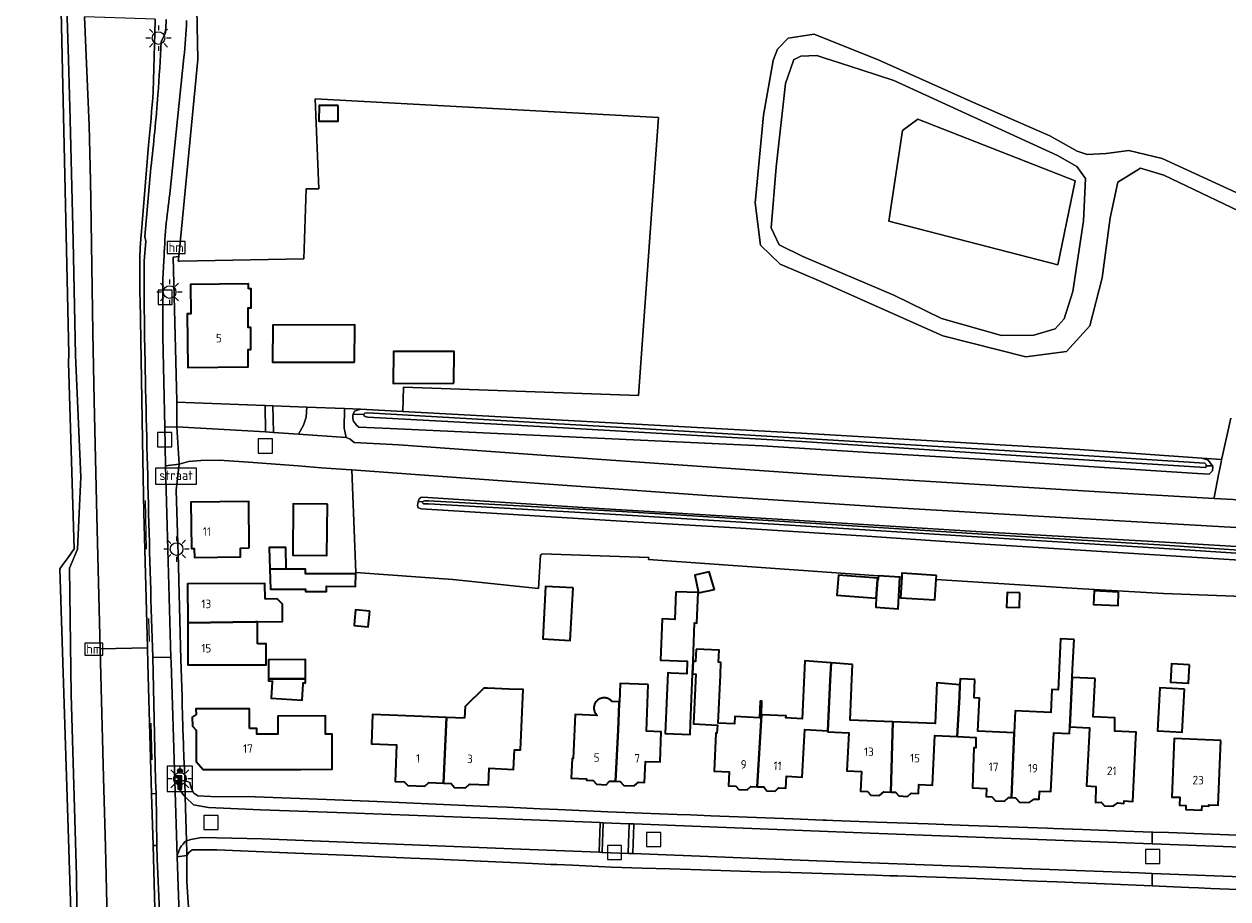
# Model space of a CAD drawing. Extents: x 154222 to 160093, y 456746 to 462495.
# Tile 9 of 254: x 155721 to 155911, y 460367 to 460506. Entities that reach past the tile are written whole.
import ezdxf
from ezdxf.enums import TextEntityAlignment as Align

# ---------------------------------------------------------------- set-up
doc = ezdxf.new("R2010")
doc.units = 0
doc.header["$LTSCALE"] = 0.75
doc.layers.get('0').update_dxf_attribs({"linetype": 'CONTINUOUS'})
for name, color, linetype, lineweight in [('B-XX-BV-GELEIDECONSTRUCTIE-G', 252, 'CONTINUOUS', 18), ('B-XX-GR-BEPLANTING_CULTUUR_BOSPLANTSOEN-GV', 252, 'CONTINUOUS', 18), ('B-XX-GR-BOS_GEMENGD-GV', 252, 'CONTINUOUS', 13), ('B-XX-GR-BOS_NAALD-GV', 252, 'CONTINUOUS', 13), ('B-XX-GR-GROENVOORZIENING-GV', 252, 'CONTINUOUS', 18), ('B-XX-KL-ET_LS_OV_LICHTMAST-S', 252, 'CONTINUOUS', 25), ('B-XX-OG-BEBOUWING-GV', 6, 'CONTINUOUS', 35), ('B-XX-OG-BEBOUWING-T18', 1, 'CONTINUOUS', 18), ('B-XX-OG-TERREIN_CULTUURSCHEIDING-GV', 252, 'CONTINUOUS', 18), ('B-XX-OG-TERREIN_ERF-GV', 252, 'CONTINUOUS', 18), ('B-XX-OG-TERREIN_ONBEGROEID-GV', 252, 'CONTINUOUS', 18), ('B-XX-OG-WATER_SLOOT-GV', 252, 'CONTINUOUS', 18), ('B-XX-RI-GWA_RIOOLPUT-S', 252, 'CONTINUOUS', 25), ('B-XX-VH-VERHARDING_FUNDERING_ZAND-GV', 252, 'CONTINUOUS', 18), ('B-XX-VH-VERHARDING_GESLOTEN-GV', 252, 'CONTINUOUS', 18), ('B-XX-VH-VERHARDING_HALFVERHARDING-GV', 252, 'CONTINUOUS', 18), ('B-XX-VH-VERHARDING_OPEN-GV', 252, 'CONTINUOUS', 18), ('B-XX-VH-VERHARDING_STRAATBAKSTEEN-GV', 252, 'CONTINUOUS', 18), ('B-XX-VH-VERHARDING_TEGEL-GV', 252, 'CONTINUOUS', 18), ('B-XX-VW-HECTOMETRERING-S', 252, 'CONTINUOUS', 25), ('B-XX-VW-VERKEERSTEKEN_BORD-S', 252, 'CONTINUOUS', 25)]:
    doc.layers.add(name, color=color, linetype=linetype, lineweight=lineweight)
doc.styles.add('NLCS-ISO', font='NLCS-ISO.ttf')
doc.styles.add('NLCS-ISO-M-T18', font='NLCS-ISO.ttf', dxfattribs={"height": 1.8})

# ---------------------------------------------------------------- blocks, each defined once
blk = doc.blocks.new('SRI-PUT_INSPECTIEPUT_RIOOLPUT-SO')
at = {"color": 0, "linetype": 'ByBlock', "lineweight": 18}
blk.add_lwpolyline([(-1.125, -1.125), (1.125, -1.125), (1.125, 1.125), (-1.125, 1.125)], close=True, dxfattribs=at)
blk = doc.blocks.new('SIE-WEG_VERKEERSBORD_INFORMATIE-SO')
at = {"linetype": 'ByBlock', "lineweight": 18}
h = blk.add_hatch(color=0, dxfattribs=at)
h.dxf.hatch_style = 1
h.paths.add_polyline_path([(0.32, 0.49), (-0.82, 0.49), (-0.82, 0.19), (-0.32, 0.19), (-0.32, -1.62), (0.32, -1.62)])
h = blk.add_hatch(color=0, dxfattribs=at)
h.dxf.hatch_style = 1
edge = h.paths.add_edge_path()
edge.add_arc((0, 1.25), 0.373, 0, 360)
at = {"color": 0, "linetype": 'ByBlock', "lineweight": 18}
for points in [[(-2, -2), (2, -2), (2, 2), (-2, 2)], [(0.32, 0.49), (-0.82, 0.49), (-0.82, 0.19), (-0.32, 0.19), (-0.32, -1.62), (0.32, -1.62)]]:
    blk.add_lwpolyline(points, close=True, dxfattribs=at)
blk.add_circle((0, 1.25), 0.373, dxfattribs=at)
blk = doc.blocks.new('SIE-WEG_VERKEERSBORD_STRAATNAAM-SO')
at = {"color": 0, "linetype": 'ByBlock', "lineweight": 18}
blk.add_lwpolyline([(-3.25, -1.25), (3.25, -1.25), (3.25, 1.25), (-3.25, 1.25)], close=True, dxfattribs=at)
at = {"color": 0, "linetype": 'ByBlock', "lineweight": 18, "style": 'NLCS-ISO'}
blk.add_text('straat', height=1.5, dxfattribs=at).set_placement((0, 0.15), align=Align.MIDDLE_CENTER)
blk = doc.blocks.new('SKL-ET_OV_LICHTMAST-SO')
at = {"color": 0, "linetype": 'ByBlock', "lineweight": 18}
for points in [[(0, 2), (0, 1.25)], [(-1.25, 0), (-2, 0)], [(-1.41, 1.41), (-0.88, 0.88)], [(0.88, 0.88), (1.41, 1.41)], [(2, 0), (1.25, 0)], [(-1.41, -1.41), (-0.88, -0.88)], [(0, -1.25), (0, -2)], [(0.88, -0.88), (1.41, -1.41)]]:
    blk.add_lwpolyline(points, dxfattribs=at)
blk.add_circle((0, 0), 1, dxfattribs=at)
blk = doc.blocks.new('SIE-WEG_PAAL_HECTOMETERPAAL-SO')
at = {"color": 0, "linetype": 'ByBlock', "lineweight": 18}
blk.add_lwpolyline([(-1.44375, -0.94375), (1.44375, -0.94375), (1.44375, 0.94375), (-1.44375, 0.94375)], close=True, dxfattribs=at)
at = {"color": 0, "linetype": 'ByBlock', "lineweight": 18, "style": 'NLCS-ISO'}
blk.add_text('hm', height=1.5, dxfattribs=at).set_placement((0, 0), align=Align.MIDDLE_CENTER)

msp = doc.modelspace()

# ---------------------------------------------------------------- linework, layer by layer
at = {"layer": 'B-XX-BV-GELEIDECONSTRUCTIE-G'}
for points in [[(155740.578, 460422.631), (155740.374, 460430.324)], [(155740.873, 460411.692), (155740.961, 460408.088)], [(155741.475, 460389.376), (155741.303, 460395.171)]]:
    msp.add_lwpolyline(points, dxfattribs=at)
at = {"layer": 'B-XX-GR-BEPLANTING_CULTUUR_BOSPLANTSOEN-GV'}
msp.add_lwpolyline([(155774.37, 460444.774), (155771.824, 460444.87), (155771.807, 460441.758), (155772.123, 460440.315), (155772.706, 460440.016), (155773.385, 460439.522), (155780.412, 460439.14), (155811.703, 460436.849), (155847.2, 460434.417), (155892.871, 460431.593), (155909.214, 460430.676), (155909.238, 460430.801), (155909.942, 460434.395), (155910.087, 460435.135), (155910.33, 460436.374), (155910.413, 460436.799), (155907.308, 460437.038), (155908.294, 460436.724), (155908.965, 460435.797), (155909.041, 460435.692), (155908.986, 460435.033), (155908.468, 460434.491), (155906.575, 460434.615), (155889.424, 460435.719), (155873.124, 460436.82), (155854.673, 460437.926), (155837.822, 460438.979), (155779.029, 460441.704), (155774.1, 460441.945), (155773.712, 460442.266), (155773.278, 460442.856), (155773.136, 460443.272), (155773.141, 460443.833), (155773.214, 460443.981), (155773.439, 460444.441)], close=True, dxfattribs=at)
for points in [[(155932.851, 460424.929), (155908.05, 460426.356), (155882.299, 460427.836), (155857.297, 460429.313), (155829.097, 460431.15), (155808.497, 460432.614), (155787.296, 460434.13), (155772.971, 460435.165), (155773.627, 460418.95), (155788.948, 460417.865), (155802.497, 460416.422), (155802.813, 460421.775), (155803.03, 460421.817), (155803.034, 460421.926), (155819.898, 460421.358), (155819.886, 460420.998), (155856.193, 460418.459), (155859.552, 460418.246), (155859.87, 460418.225), (155859.912, 460418.886), (155865.354, 460418.514), (155865.31, 460417.879), (155887.566, 460416.462), (155901.216, 460415.671), (155913.818, 460415.181)], [(155916.585, 460420.727), (155893.184, 460422.199), (155872.183, 460423.513), (155854.384, 460424.719), (155833.632, 460426.033), (155815.581, 460427.09), (155795.881, 460428.3), (155783.933, 460429.016), (155783.469, 460429.188), (155783.387, 460429.531), (155783.484, 460430.162), (155783.503, 460430.286), (155783.626, 460430.603), (155783.872, 460430.791), (155784.168, 460430.866), (155810.337, 460429.207), (155841.988, 460427.309), (155872.44, 460425.415), (155901.441, 460423.775), (155929.242, 460422.089)]]:
    msp.add_lwpolyline(points, dxfattribs=at)
at = {"layer": 'B-XX-GR-BOS_GEMENGD-GV'}
msp.add_lwpolyline([(155720.79, 460327.646), (155729.818, 460327.655), (155726.85, 460419.544), (155727.219, 460420.052), (155728.17, 460421.362), (155729.127, 460422.68), (155728.258, 460452.172), (155728.273, 460453.451), (155726.869, 460517.095)], dxfattribs=at)
at = {"layer": 'B-XX-GR-BOS_NAALD-GV'}
for points in [[(155747.598, 460553.321), (155748.69, 460500), (155745.654, 460468.917), (155745.578, 460468.135), (155745.793, 460468.14), (155765.432, 460468.551), (155765.794, 460479.604), (155767.758, 460479.611), (155767.179, 460493.829), (155821.471, 460490.874), (155820.448, 460477.036), (155818.294, 460446.946), (155781.149, 460448.272), (155781.029, 460444.41), (155844.029, 460440.961), (155888.023, 460438.375), (155907.308, 460437.038), (155910.413, 460436.799), (155910.45, 460436.986), (155911.884, 460443.346)], [(155916.714, 460474.382), (155901.277, 460481.757), (155897.606, 460482.838), (155894.018, 460480.629), (155892.784, 460474.991), (155891.533, 460465.52), (155889.602, 460457.94), (155885.895, 460453.874), (155879.495, 460453.03), (155866.389, 460456.356), (155847.117, 460464.939), (155840.641, 460467.702), (155837.54, 460470.665), (155836.723, 460477.349), (155838.011, 460491.204), (155839.564, 460499.875), (155839.614, 460500), (155840.256, 460501.63), (155841.946, 460503.377), (155846.045, 460504.006), (155855.901, 460500.05), (155856.026, 460500), (155871.196, 460493.202), (155883.286, 460487.969), (155887.606, 460485.528), (155889.155, 460484.99), (155892.161, 460485.148), (155895.733, 460485.647), (155901.038, 460484.376), (155917.966, 460476.598)]]:
    msp.add_lwpolyline(points, dxfattribs=at)
for points in [[(155848.329, 460500.04), (155846.456, 460500.634), (155843.934, 460500.524), (155842.959, 460500.06), (155842.834, 460500), (155842.79, 460499.875), (155841.499, 460496.232), (155840.01, 460482.995), (155839.231, 460473.422), (155840.494, 460470.718), (155844.267, 460468.892), (155858.635, 460462.805), (155866.162, 460459.121), (155875.651, 460456.391), (155880.76, 460456.485), (155884.132, 460457.462), (155885.517, 460459.038), (155886.892, 460463.347), (155888.602, 460474.51), (155888.884, 460481.198), (155887.531, 460483.135), (155884.474, 460484.873), (155858.607, 460496.683), (155853.484, 460498.403), (155848.579, 460499.96), (155848.454, 460500)], [(155859.977, 460488.785), (155862.397, 460490.567), (155887.295, 460480.853), (155884.522, 460467.566), (155857.859, 460474.489)]]:
    msp.add_lwpolyline(points, close=True, dxfattribs=at)
at = {"layer": 'B-XX-GR-GROENVOORZIENING-GV'}
for points in [[(155743.162, 460465.25), (155743.15, 460456.277), (155743.452, 460441.947), (155745.351, 460442.008), (155745.349, 460445.868), (155745.349, 460446.09), (155744.761, 460468.788), (155745.654, 460468.917), (155748.69, 460500), (155747.598, 460553.321), (155747.569, 460554.455), (155747.246, 460569.337), (155746.168, 460624.352), (155750.248, 460631.917), (155769.651, 460647.557), (155767.154, 460649.577), (155746.599, 460630.753)], [(155726.869, 460517.095), (155728.273, 460453.451), (155728.258, 460452.172), (155729.127, 460422.68), (155728.17, 460421.362), (155727.219, 460420.052), (155726.85, 460419.544), (155729.818, 460327.655)], [(155729.644, 460356.311), (155729.486, 460371.037), (155728.667, 460399.661), (155728.381, 460419.665), (155729.672, 460422.631), (155730.177, 460434.004), (155729.319, 460453.279), (155728.971, 460471.376), (155728.517, 460490.538), (155728.216, 460500), (155727.687, 460516.564)], [(155727.687, 460516.564), (155728.216, 460500), (155728.517, 460490.538), (155728.971, 460471.376), (155729.319, 460453.279), (155730.177, 460434.004), (155729.672, 460422.631), (155728.381, 460419.665), (155728.667, 460399.661), (155729.486, 460371.037), (155729.644, 460356.311)], [(155736.661, 460287.078), (155736.475, 460292.74), (155736.028, 460309.146), (155735.674, 460319.584), (155734.77, 460350.515), (155734.355, 460364.289), (155734.067, 460375.586), (155733.742, 460386.599), (155733.283, 460404.774), (155733.23, 460406.896), (155732.709, 460427.87), (155732.297, 460446.07), (155732.101, 460456.864), (155731.735, 460477.843), (155731.691, 460480.862), (155731.483, 460489.574), (155730.747, 460506.781)], [(155746.46, 460500.319), (155744.256, 460478.774)], [(155743.307, 460468.285), (155743.162, 460465.25)], [(155748.441, 460346.737), (155746.926, 460370.087), (155746.919, 460374.235), (155745.402, 460374.048), (155745.84, 460361.87), (155746.027, 460356.672)]]:
    msp.add_lwpolyline(points, dxfattribs=at)
for points in [[(155746.883, 460506.206, -0.0181673), (155746.46, 460500.319)], [(155744.256, 460478.774, 0.0300357), (155743.307, 460468.285)]]:
    msp.add_lwpolyline(points, format="xyb", dxfattribs=at)
at = {"layer": 'B-XX-OG-BEBOUWING-GV'}
for points in [[(155770.842, 460492.733), (155767.813, 460492.742), (155767.806, 460490.3), (155770.835, 460490.291)], [(155756.66, 460463.8), (155756.664, 460464.59), (155747.509, 460464.478), (155747.566, 460459.822), (155746.971, 460459.815), (155747.074, 460451.355), (155756.591, 460451.471), (155756.606, 460454.216), (155757.033, 460454.213), (155757.054, 460457.683), (155756.626, 460457.685), (155756.643, 460460.789), (155757.07, 460460.787), (155757.092, 460463.797)], [(155773.403, 460452.217), (155773.458, 460458.084), (155760.512, 460458.054), (155760.456, 460452.217)], [(155789.125, 460448.858), (155789.172, 460453.88), (155779.567, 460453.88), (155779.52, 460448.835)], [(155756.797, 460422.846), (155756.709, 460430.184), (155747.578, 460430.074), (155747.666, 460422.736), (155748.106, 460422.741), (155748.123, 460421.338), (155755.421, 460421.425), (155755.404, 460422.829)], [(155769.131, 460429.786), (155763.73, 460429.827), (155763.669, 460421.689), (155769.069, 460421.648)], [(155762.642, 460419.527), (155762.556, 460422.94), (155759.952, 460422.921), (155760.063, 460419.51)], [(155762.643, 460419.495), (155762.642, 460419.527), (155760.063, 460419.51), (155760.167, 460416.343), (155765.694, 460416.343), (155765.694, 460415.965), (155768.983, 460415.988), (155768.99, 460416.813), (155773.591, 460416.771), (155773.634, 460418.774), (155765.693, 460418.741), (155765.693, 460419.495)], [(155830.304, 460416.286), (155829.456, 460419.088), (155827.177, 460418.522), (155827.766, 460415.772)], [(155856.071, 460418.074), (155849.876, 460418.556), (155849.631, 460415.403), (155855.826, 460414.922), (155856.048, 460417.78)], [(155859.552, 460418.246), (155856.193, 460418.459), (155856.136, 460418.03), (155856.048, 460417.78), (155855.826, 460414.922), (155855.824, 460414.797), (155855.805, 460413.836), (155855.798, 460413.474), (155859.305, 460413.251)], [(155865.354, 460418.514), (155859.912, 460418.886), (155859.87, 460418.225), (155859.663, 460414.983), (155865.088, 460414.637), (155865.31, 460417.879)], [(155759.281, 460414.777), (155759.273, 460417.222), (155747.048, 460417.182), (155747.068, 460411.033), (155757.781, 460411.165), (155758.089, 460411.169), (155762.044, 460411.217), (155762.034, 460413.946), (155761.181, 460414.783)], [(155807.978, 460416.534), (155803.611, 460416.776), (155803.145, 460408.477), (155807.515, 460408.234)], [(155824.179, 460415.919), (155824.008, 460411.543), (155822.022, 460411.621), (155821.767, 460405.13), (155825.996, 460404.968), (155825.908, 460402.976), (155823.448, 460403.07), (155822.914, 460403.09), (155822.511, 460393.527), (155826.458, 460393.36), (155826.525, 460395.075), (155826.834, 460402.94), (155826.912, 460404.933), (155827.151, 460411.001), (155827.499, 460410.987), (155827.687, 460415.781)], [(155878.555, 460415.741), (155876.546, 460415.831), (155876.442, 460413.512), (155878.452, 460413.423)], [(155894.136, 460415.885), (155890.258, 460416.058), (155890.163, 460413.935), (155894.041, 460413.762)], [(155775.818, 460412.882), (155773.586, 460413.091), (155773.423, 460411.357), (155773.35, 460410.571), (155773.91, 460410.519), (155775.582, 460410.362)], [(155758.1, 460407.694), (155758.089, 460411.169), (155757.781, 460411.165), (155747.068, 460411.033), (155747.089, 460404.352), (155753.486, 460404.373), (155759.486, 460404.392), (155759.475, 460407.698)], [(155887.096, 460408.376), (155884.946, 460408.477), (155884.727, 460403.8), (155884.568, 460400.439), (155883.59, 460400.485), (155883.419, 460396.86), (155877.78, 460397.126), (155877.632, 460393.626), (155877.213, 460383.403), (155877.856, 460383.371), (155878.502, 460382.688), (155880.012, 460382.614), (155880.814, 460383.163), (155881.564, 460383.16), (155881.624, 460384.425), (155883.438, 460384.339), (155883.876, 460393.639), (155886.374, 460393.521), (155886.424, 460394.584), (155886.427, 460394.584), (155886.815, 460402.385), (155886.877, 460403.699)], [(155827.384, 460406.847), (155827.299, 460404.918), (155826.912, 460404.933), (155826.834, 460402.94), (155827.323, 460402.894), (155826.975, 460395.037), (155830.742, 460394.87), (155830.684, 460393.568), (155830.509, 460393.576), (155830.243, 460387.569), (155832.587, 460387.465), (155832.491, 460385.285), (155833.681, 460385.232), (155834.127, 460384.683), (155835.47, 460384.624), (155836.04, 460385.169), (155837.054, 460385.124), (155837.694, 460396.486), (155837.789, 460398.622), (155837.53, 460398.634), (155837.414, 460396.023), (155833.516, 460396.196), (155833.465, 460395.062), (155830.884, 460395.176), (155831.218, 460402.721), (155831.308, 460404.76), (155830.949, 460404.776), (155831.034, 460406.685)], [(155765.681, 460402.288), (155765.666, 460405.214), (155759.832, 460405.184), (155759.847, 460402.176), (155759.847, 460402.162), (155760.236, 460402.163), (155765.682, 460402.166)], [(155848.657, 460404.683), (155844.541, 460405.001), (155844.131, 460395.824), (155841.586, 460396.03), (155841.602, 460396.307), (155837.694, 460396.486), (155837.054, 460385.124), (155838.082, 460385.078), (155838.557, 460384.494), (155839.872, 460384.436), (155840.422, 460384.962), (155841.566, 460384.911), (155841.671, 460386.765), (155844.155, 460386.625), (155844.581, 460394.178), (155848.216, 460393.973), (155848.545, 460401.967), (155848.701, 460404.68)], [(155852.097, 460404.418), (155848.701, 460404.68), (155848.545, 460401.967), (155848.216, 460393.973), (155848.207, 460393.784), (155851.492, 460393.649), (155851.215, 460387.604), (155853.513, 460387.499), (155853.371, 460384.394), (155854.48, 460384.343), (155854.985, 460383.797), (155856.386, 460383.733), (155857.026, 460384.327), (155858.142, 460384.275), (155858.473, 460395.38), (155858.418, 460395.382), (155851.734, 460395.627), (155851.947, 460400.789), (155851.952, 460400.914)], [(155905.36, 460404.377), (155902.51, 460404.534), (155902.349, 460401.632), (155905.199, 460401.475)], [(155890.421, 460402.216), (155886.815, 460402.385), (155886.427, 460394.584), (155889.555, 460394.437), (155889.496, 460393.192), (155889.072, 460385.239), (155890.522, 460385.134), (155890.465, 460382.632), (155891.366, 460382.679), (155891.914, 460382.078), (155893.264, 460382.024), (155894.015, 460382.571), (155894.965, 460382.468), (155895.016, 460382.868), (155896.367, 460382.764), (155896.847, 460392.87), (155896.885, 460393.729), (155893.562, 460393.911), (155893.557, 460396.017), (155890.136, 460396.167)], [(155765.685, 460401.507), (155765.682, 460402.166), (155760.236, 460402.163), (155759.847, 460402.162), (155759.849, 460401.839), (155760.312, 460401.813), (155760.437, 460401.806), (155760.429, 460401.679), (155760.263, 460399.085), (155765.158, 460398.808), (155765.319, 460401.402), (155765.327, 460401.527), (155765.452, 460401.52)], [(155790.8, 460395.954), (155787.966, 460396.063), (155787.498, 460385.677), (155788.664, 460385.632), (155789.241, 460385.009), (155790.94, 460384.944), (155791.562, 460385.521), (155794.58, 460385.405), (155794.681, 460388.028), (155798.562, 460387.866), (155798.691, 460390.968), (155799.654, 460390.928), (155800.051, 460400.458), (155797.841, 460400.549), (155794.438, 460400.689), (155793.856, 460400.713), (155790.876, 460397.784)], [(155819.822, 460401.249), (155815.41, 460401.422), (155815.26, 460398.53), (155815.246, 460398.271), (155815.081, 460394.068), (155814.676, 460385.988), (155815.408, 460385.964), (155815.978, 460385.316), (155817.588, 460385.253), (155818.264, 460385.847), (155819.248, 460385.808), (155819.379, 460389.121), (155821.683, 460389.03), (155821.87, 460393.801), (155819.541, 460393.893)], [(155869.062, 460401.213), (155865.417, 460401.536), (155865.157, 460395.134), (155858.473, 460395.38), (155858.142, 460384.275), (155858.894, 460384.241), (155859.436, 460383.657), (155860.787, 460383.595), (155861.355, 460384.121), (155862.508, 460384.068), (155862.572, 460385.466), (155864.751, 460385.366), (155865.11, 460393.202), (155868.627, 460393.036), (155868.973, 460399.313)], [(155871.432, 460402.051), (155869.107, 460402.16), (155869.062, 460401.213), (155868.973, 460399.313), (155868.627, 460393.036), (155871.591, 460392.897), (155871.586, 460391.246), (155871.286, 460391.247), (155871.03, 460384.966), (155873.275, 460384.855), (155873.211, 460383.556), (155874.099, 460383.512), (155874.69, 460382.888), (155876.113, 460382.818), (155876.754, 460383.425), (155877.213, 460383.403), (155877.632, 460393.626), (155871.906, 460393.896), (155872.152, 460399.13), (155871.296, 460399.171)], [(155904.523, 460400.538), (155900.623, 460400.724), (155900.3, 460393.946), (155904.2, 460393.76)], [(155812.978, 460399.162), (155812.865, 460399.167), (155812.751, 460399.164), (155812.638, 460399.153), (155812.526, 460399.135), (155812.416, 460399.108), (155812.308, 460399.074), (155812.202, 460399.032), (155812.1, 460398.983), (155812.001, 460398.927), (155811.906, 460398.864), (155811.816, 460398.794), (155811.732, 460398.719), (155811.652, 460398.637), (155811.579, 460398.55), (155811.512, 460398.459), (155811.452, 460398.363), (155811.398, 460398.262), (155811.352, 460398.159), (155811.313, 460398.052), (155811.282, 460397.942), (155811.259, 460397.831), (155811.243, 460397.719), (155811.235, 460397.606), (155811.236, 460397.492), (155811.244, 460397.379), (155811.26, 460397.266), (155811.285, 460397.155), (155811.317, 460397.046), (155811.356, 460396.94), (155811.403, 460396.836), (155811.457, 460396.736), (155811.518, 460396.641), (155811.585, 460396.549), (155811.659, 460396.463), (155811.739, 460396.382), (155808.262, 460396.543), (155807.94, 460389.586), (155807.786, 460389.593), (155807.641, 460386.466), (155810.087, 460386.353), (155810.078, 460386.152), (155811.129, 460386.103), (155811.674, 460385.507), (155813.171, 460385.438), (155813.708, 460386.019), (155814.676, 460385.988), (155815.081, 460394.068), (155815.246, 460398.271), (155815.26, 460398.53), (155814.096, 460398.576), (155814.066, 460398.612), (155813.988, 460398.695), (155813.905, 460398.772), (155813.817, 460398.844), (155813.724, 460398.909), (155813.626, 460398.967), (155813.525, 460399.018), (155813.42, 460399.062), (155813.313, 460399.099), (155813.203, 460399.128), (155813.091, 460399.149)], [(155756.851, 460394.299), (155756.842, 460397.425), (155748.375, 460397.401), (155748.378, 460396.528), (155747.794, 460396.092), (155747.798, 460394.681), (155748.378, 460394.029), (155748.393, 460389.099), (155749.532, 460387.819), (155756.964, 460387.84), (155764.938, 460387.863), (155769.884, 460387.877), (155769.866, 460393.444), (155768.858, 460393.441), (155768.849, 460396.304), (155761.304, 460396.281), (155761.312, 460393.417), (155757.964, 460393.407), (155757.961, 460394.303)], [(155780.251, 460396.36), (155776.254, 460396.513), (155776.077, 460391.917), (155780.074, 460391.763), (155779.852, 460385.97), (155781.27, 460385.916), (155781.846, 460385.293), (155784.554, 460385.189), (155785.177, 460385.766), (155787.498, 460385.677), (155787.966, 460396.063)], [(155910.271, 460392.411), (155902.925, 460392.716), (155902.542, 460383.495), (155903.794, 460383.443), (155903.743, 460382.212), (155904.778, 460382.169), (155904.752, 460381.538), (155907.302, 460381.432), (155907.328, 460382.076), (155908.389, 460382.032), (155908.399, 460382.281), (155909.848, 460382.221)]]:
    msp.add_lwpolyline(points, close=True, dxfattribs=at)
at = {"layer": 'B-XX-OG-TERREIN_CULTUURSCHEIDING-GV'}
msp.add_lwpolyline([(155887.295, 460480.853), (155862.397, 460490.567), (155859.977, 460488.785), (155857.859, 460474.489), (155884.522, 460467.566)], close=True, dxfattribs=at)
at = {"layer": 'B-XX-OG-TERREIN_ERF-GV'}
for points in [[(155744.761, 460468.788), (155745.349, 460446.09), (155745.349, 460445.868), (155759.289, 460445.343), (155760.533, 460445.296), (155765.908, 460445.093), (155771.824, 460444.87), (155774.37, 460444.774), (155781.029, 460444.41), (155781.149, 460448.272), (155818.294, 460446.946), (155820.448, 460477.036), (155821.471, 460490.874), (155767.179, 460493.829), (155767.758, 460479.611), (155765.794, 460479.604), (155765.432, 460468.551), (155745.793, 460468.14), (155745.578, 460468.135), (155745.654, 460468.917)], [(155767.806, 460490.3), (155767.813, 460492.742), (155770.842, 460492.733), (155770.835, 460490.291)], [(155747.074, 460451.355), (155746.971, 460459.815), (155747.566, 460459.822), (155747.509, 460464.478), (155756.664, 460464.59), (155756.66, 460463.8), (155757.092, 460463.797), (155757.07, 460460.787), (155756.643, 460460.789), (155756.626, 460457.685), (155757.054, 460457.683), (155757.033, 460454.213), (155756.606, 460454.216), (155756.591, 460451.471)], [(155760.456, 460452.217), (155760.512, 460458.054), (155773.458, 460458.084), (155773.403, 460452.217)], [(155779.52, 460448.835), (155779.567, 460453.88), (155789.172, 460453.88), (155789.125, 460448.858)], [(155756.797, 460422.846), (155755.404, 460422.829), (155755.421, 460421.425), (155748.123, 460421.338), (155748.106, 460422.741), (155747.666, 460422.736), (155747.578, 460430.074), (155756.709, 460430.184)], [(155769.131, 460429.786), (155769.069, 460421.648), (155763.669, 460421.689), (155763.73, 460429.827)], [(155762.642, 460419.527), (155762.643, 460419.495), (155765.693, 460419.495), (155765.693, 460418.741), (155773.634, 460418.774), (155773.591, 460416.771), (155768.99, 460416.813), (155768.983, 460415.988), (155765.694, 460415.965), (155765.694, 460416.343), (155760.167, 460416.343), (155760.063, 460419.51), (155759.952, 460422.921), (155762.556, 460422.94)], [(155830.304, 460416.286), (155827.766, 460415.772), (155827.177, 460418.522), (155829.456, 460419.088)], [(155758.1, 460407.694), (155759.475, 460407.698), (155759.486, 460404.392), (155753.486, 460404.373), (155747.089, 460404.352), (155747.068, 460411.033), (155747.048, 460417.182), (155759.273, 460417.222), (155759.281, 460414.777), (155761.181, 460414.783), (155762.034, 460413.946), (155762.044, 460411.217), (155758.089, 460411.169)], [(155807.978, 460416.534), (155807.515, 460408.234), (155803.145, 460408.477), (155803.611, 460416.776)], [(155886.815, 460402.385), (155890.421, 460402.216), (155890.136, 460396.167), (155893.557, 460396.017), (155893.562, 460393.911), (155896.885, 460393.729), (155896.847, 460392.87), (155896.367, 460382.764), (155895.016, 460382.868), (155894.965, 460382.468), (155894.015, 460382.571), (155893.264, 460382.024), (155891.914, 460382.078), (155891.366, 460382.679), (155890.465, 460382.632), (155890.522, 460385.134), (155889.072, 460385.239), (155889.496, 460393.192), (155889.555, 460394.437), (155886.427, 460394.584), (155886.424, 460394.584), (155886.374, 460393.521), (155883.876, 460393.639), (155883.438, 460384.339), (155881.624, 460384.425), (155881.564, 460383.16), (155880.814, 460383.163), (155880.012, 460382.614), (155878.502, 460382.688), (155877.856, 460383.371), (155877.213, 460383.403), (155876.754, 460383.425), (155876.113, 460382.818), (155874.69, 460382.888), (155874.099, 460383.512), (155873.211, 460383.556), (155873.275, 460384.855), (155871.03, 460384.966), (155871.286, 460391.247), (155871.586, 460391.246), (155871.591, 460392.897), (155868.627, 460393.036), (155865.11, 460393.202), (155864.751, 460385.366), (155862.572, 460385.466), (155862.508, 460384.068), (155861.355, 460384.121), (155860.787, 460383.595), (155859.436, 460383.657), (155858.894, 460384.241), (155858.142, 460384.275), (155857.026, 460384.327), (155856.386, 460383.733), (155854.985, 460383.797), (155854.48, 460384.343), (155853.371, 460384.394), (155853.513, 460387.499), (155851.215, 460387.604), (155851.492, 460393.649), (155848.207, 460393.784), (155848.216, 460393.973), (155844.581, 460394.178), (155844.155, 460386.625), (155841.671, 460386.765), (155841.566, 460384.911), (155840.422, 460384.962), (155839.872, 460384.436), (155838.557, 460384.494), (155838.082, 460385.078), (155837.054, 460385.124), (155836.04, 460385.169), (155835.47, 460384.624), (155834.127, 460384.683), (155833.681, 460385.232), (155832.491, 460385.285), (155832.587, 460387.465), (155830.243, 460387.569), (155830.509, 460393.576), (155830.684, 460393.568), (155830.742, 460394.87), (155826.975, 460395.037), (155827.323, 460402.894), (155826.834, 460402.94), (155826.525, 460395.075), (155826.458, 460393.36), (155822.511, 460393.527), (155822.914, 460403.09), (155823.448, 460403.07), (155825.908, 460402.976), (155825.996, 460404.968), (155821.767, 460405.13), (155822.022, 460411.621), (155824.008, 460411.543), (155824.179, 460415.919), (155827.687, 460415.781), (155827.499, 460410.987), (155827.151, 460411.001), (155826.912, 460404.933), (155827.299, 460404.918), (155827.384, 460406.847), (155831.034, 460406.685), (155830.949, 460404.776), (155831.308, 460404.76), (155831.218, 460402.721), (155830.884, 460395.176), (155833.465, 460395.062), (155833.516, 460396.196), (155837.414, 460396.023), (155837.53, 460398.634), (155837.789, 460398.622), (155837.694, 460396.486), (155841.602, 460396.307), (155841.586, 460396.03), (155844.131, 460395.824), (155844.541, 460405.001), (155848.657, 460404.683), (155848.701, 460404.68), (155852.097, 460404.418), (155851.952, 460400.914), (155851.947, 460400.789), (155851.734, 460395.627), (155858.418, 460395.382), (155858.473, 460395.38), (155865.157, 460395.134), (155865.417, 460401.536), (155869.062, 460401.213), (155869.107, 460402.16), (155871.432, 460402.051), (155871.296, 460399.171), (155872.152, 460399.13), (155871.906, 460393.896), (155877.632, 460393.626), (155877.78, 460397.126), (155883.419, 460396.86), (155883.59, 460400.485), (155884.568, 460400.439), (155884.727, 460403.8), (155884.946, 460408.477), (155887.096, 460408.376), (155886.877, 460403.699)], [(155878.555, 460415.741), (155878.452, 460413.423), (155876.442, 460413.512), (155876.546, 460415.831)], [(155894.136, 460415.885), (155894.041, 460413.762), (155890.163, 460413.935), (155890.258, 460416.058)], [(155775.818, 460412.882), (155775.582, 460410.362), (155773.91, 460410.519), (155773.35, 460410.571), (155773.423, 460411.357), (155773.586, 460413.091)], [(155765.681, 460402.288), (155765.682, 460402.166), (155765.685, 460401.507), (155765.452, 460401.52), (155765.327, 460401.527), (155765.319, 460401.402), (155765.158, 460398.808), (155760.263, 460399.085), (155760.429, 460401.679), (155760.437, 460401.806), (155760.312, 460401.813), (155759.849, 460401.839), (155759.847, 460402.162), (155759.847, 460402.176), (155759.832, 460405.184), (155765.666, 460405.214)], [(155905.36, 460404.377), (155905.199, 460401.475), (155902.349, 460401.632), (155902.51, 460404.534)], [(155787.498, 460385.677), (155785.177, 460385.766), (155784.554, 460385.189), (155781.846, 460385.293), (155781.27, 460385.916), (155779.852, 460385.97), (155780.074, 460391.763), (155776.077, 460391.917), (155776.254, 460396.513), (155780.251, 460396.36), (155787.966, 460396.063), (155790.8, 460395.954), (155790.876, 460397.784), (155793.856, 460400.713), (155794.438, 460400.689), (155797.841, 460400.549), (155800.051, 460400.458), (155799.654, 460390.928), (155798.691, 460390.968), (155798.562, 460387.866), (155794.681, 460388.028), (155794.58, 460385.405), (155791.562, 460385.521), (155790.94, 460384.944), (155789.241, 460385.009), (155788.664, 460385.632)], [(155814.676, 460385.988), (155813.708, 460386.019), (155813.171, 460385.438), (155811.674, 460385.507), (155811.129, 460386.103), (155810.078, 460386.152), (155810.087, 460386.353), (155807.641, 460386.466), (155807.786, 460389.593), (155807.94, 460389.586), (155808.262, 460396.543), (155811.739, 460396.382), (155811.659, 460396.463), (155811.585, 460396.549), (155811.518, 460396.641), (155811.457, 460396.736), (155811.403, 460396.836), (155811.356, 460396.94), (155811.317, 460397.046), (155811.285, 460397.155), (155811.26, 460397.266), (155811.244, 460397.379), (155811.236, 460397.492), (155811.235, 460397.606), (155811.243, 460397.719), (155811.259, 460397.831), (155811.282, 460397.942), (155811.313, 460398.052), (155811.352, 460398.159), (155811.398, 460398.262), (155811.452, 460398.363), (155811.512, 460398.459), (155811.579, 460398.55), (155811.652, 460398.637), (155811.732, 460398.719), (155811.816, 460398.794), (155811.906, 460398.864), (155812.001, 460398.927), (155812.1, 460398.983), (155812.202, 460399.032), (155812.308, 460399.074), (155812.416, 460399.108), (155812.526, 460399.135), (155812.638, 460399.153), (155812.751, 460399.164), (155812.865, 460399.167), (155812.978, 460399.162), (155813.091, 460399.149), (155813.203, 460399.128), (155813.313, 460399.099), (155813.42, 460399.062), (155813.525, 460399.018), (155813.626, 460398.967), (155813.724, 460398.909), (155813.817, 460398.844), (155813.905, 460398.772), (155813.988, 460398.695), (155814.066, 460398.612), (155814.096, 460398.576), (155815.26, 460398.53), (155815.41, 460401.422), (155819.822, 460401.249), (155819.541, 460393.893), (155821.87, 460393.801), (155821.683, 460389.03), (155819.379, 460389.121), (155819.248, 460385.808), (155818.264, 460385.847), (155817.588, 460385.253), (155815.978, 460385.316), (155815.408, 460385.964)], [(155904.523, 460400.538), (155904.2, 460393.76), (155900.3, 460393.946), (155900.623, 460400.724)], [(155756.851, 460394.299), (155757.961, 460394.303), (155757.964, 460393.407), (155761.312, 460393.417), (155761.304, 460396.281), (155768.849, 460396.304), (155768.858, 460393.441), (155769.866, 460393.444), (155769.884, 460387.877), (155764.938, 460387.863), (155756.964, 460387.84), (155749.532, 460387.819), (155748.393, 460389.099), (155748.378, 460394.029), (155747.798, 460394.681), (155747.794, 460396.092), (155748.378, 460396.528), (155748.375, 460397.401), (155756.842, 460397.425)], [(155910.271, 460392.411), (155909.848, 460382.221), (155908.399, 460382.281), (155908.389, 460382.032), (155907.328, 460382.076), (155907.302, 460381.432), (155904.752, 460381.538), (155904.778, 460382.169), (155903.743, 460382.212), (155903.794, 460383.443), (155902.542, 460383.495), (155902.925, 460392.716)]]:
    msp.add_lwpolyline(points, close=True, dxfattribs=at)
for points in [[(155913.818, 460415.181), (155901.216, 460415.671), (155887.566, 460416.462), (155865.31, 460417.879), (155865.088, 460414.637), (155859.663, 460414.983), (155859.87, 460418.225), (155859.552, 460418.246), (155859.305, 460413.251), (155855.798, 460413.474), (155855.805, 460413.836), (155855.824, 460414.797), (155855.826, 460414.922), (155849.631, 460415.403), (155849.876, 460418.556), (155856.071, 460418.074), (155856.048, 460417.78), (155856.136, 460418.03), (155856.193, 460418.459), (155819.886, 460420.998), (155819.898, 460421.358), (155803.034, 460421.926), (155803.03, 460421.817), (155802.813, 460421.775), (155802.497, 460416.422), (155788.948, 460417.865), (155773.627, 460418.95), (155772.971, 460435.165), (155772.096, 460435.228), (155768.146, 460435.49), (155764.497, 460435.801), (155756.652, 460436.403), (155752.047, 460436.716), (155749.16, 460436.645), (155747.189, 460436.491), (155745.716, 460436.09), (155745.259, 460431.975), (155745.587, 460420.141), (155745.655, 460417.664), (155745.998, 460405.234), (155746.175, 460399.377)], [(155746.479, 460389.727), (155746.55, 460388.014), (155746.602, 460386.121), (155747.393, 460385.771), (155747.59, 460384.88), (155748.04, 460384.11), (155748.648, 460383.684), (155750.735, 460383.567), (155757.725, 460383.528), (155768.968, 460383.083), (155776.999, 460382.764), (155779.304, 460382.673), (155794.442, 460382), (155797.532, 460381.863), (155802.744, 460381.631), (155805.561, 460381.506), (155813.457, 460381.154), (155821.602, 460380.843), (155824.401, 460380.736), (155826.479, 460380.657), (155829.687, 460380.534), (155842.642, 460380.038), (155847.461, 460379.854), (155847.958, 460379.835), (155849, 460379.795), (155853.133, 460379.637), (155855.908, 460379.531), (155864.072, 460379.238), (155867.773, 460379.105), (155870.399, 460379.011), (155882.877, 460378.563), (155883.852, 460378.528), (155888.435, 460378.363), (155893.699, 460378.174), (155899.463, 460377.962), (155899.544, 460377.959), (155902.044, 460377.867), (155912.866, 460377.468)], [(155917.287, 460368.701), (155908.707, 460369.063), (155906.765, 460369.145), (155905.25, 460369.209), (155902.798, 460369.312), (155899.463, 460369.453), (155884.394, 460370.089), (155881.213, 460370.223), (155871.695, 460370.625), (155862.211, 460370.921), (155859.21, 460371.015), (155858.004, 460371.053), (155855.732, 460371.124), (155840.666, 460371.594), (155837.584, 460371.69), (155826.57, 460372.034), (155823.241, 460372.138), (155818.869, 460372.275), (155814.039, 460372.426), (155807.85, 460372.7), (155805.366, 460372.81), (155805.288, 460372.813), (155804.447, 460372.851), (155801.551, 460372.979), (155785.233, 460373.7), (155782.313, 460373.829), (155781.203, 460373.878), (155777.635, 460374.035), (155774.432, 460374.176), (155762.851, 460374.688), (155751.66, 460375.13), (155747.765, 460375.123), (155747.239, 460374.726), (155746.919, 460374.235), (155746.926, 460370.087), (155748.441, 460346.737)]]:
    msp.add_lwpolyline(points, dxfattribs=at)
msp.add_lwpolyline([(155746.175, 460399.377, 0.0066321), (155746.479, 460389.727)], format="xyb", dxfattribs=at)
at = {"layer": 'B-XX-OG-TERREIN_ONBEGROEID-GV'}
for points in [[(155759.289, 460445.343), (155745.349, 460445.868), (155745.351, 460442.008), (155759.368, 460441.188)], [(155765.908, 460445.093), (155760.533, 460445.296), (155760.627, 460441.101), (155764.571, 460440.831), (155765.333, 460442.267), (155765.771, 460443.483)]]:
    msp.add_lwpolyline(points, close=True, dxfattribs=at)
at = {"layer": 'B-XX-OG-WATER_SLOOT-GV'}
for points in [[(155781.029, 460444.41), (155774.37, 460444.774), (155773.439, 460444.441), (155773.214, 460443.981), (155774.882, 460443.905), (155774.932, 460444.036), (155775.069, 460444.157), (155775.52, 460444.216), (155818.46, 460441.723), (155876.112, 460438.264), (155907.769, 460436.215), (155907.914, 460436.089), (155907.967, 460435.959), (155907.991, 460435.843), (155908.965, 460435.797), (155908.294, 460436.724), (155907.308, 460437.038), (155888.023, 460438.375), (155844.029, 460440.961)], [(155818.46, 460441.723), (155775.52, 460444.216), (155775.069, 460444.157), (155774.932, 460444.036), (155774.882, 460443.905), (155774.896, 460443.806), (155774.954, 460443.709), (155775.078, 460443.628), (155775.267, 460443.565), (155775.538, 460443.532), (155802.694, 460442.038), (155844.098, 460439.681), (155881.181, 460437.265), (155907.827, 460435.563), (155907.95, 460435.641), (155907.999, 460435.803), (155907.991, 460435.843), (155907.967, 460435.959), (155907.914, 460436.089), (155907.769, 460436.215), (155876.112, 460438.264)], [(155774.882, 460443.905), (155773.214, 460443.981), (155773.141, 460443.833), (155773.136, 460443.272), (155773.278, 460442.856), (155773.712, 460442.266), (155774.1, 460441.945), (155779.029, 460441.704), (155837.822, 460438.979), (155854.673, 460437.926), (155873.124, 460436.82), (155889.424, 460435.719), (155906.575, 460434.615), (155908.468, 460434.491), (155908.986, 460435.033), (155909.041, 460435.692), (155908.965, 460435.797), (155907.991, 460435.843), (155907.999, 460435.803), (155907.95, 460435.641), (155907.827, 460435.563), (155881.181, 460437.265), (155844.098, 460439.681), (155802.694, 460442.038), (155775.538, 460443.532), (155775.267, 460443.565), (155775.078, 460443.628), (155774.954, 460443.709), (155774.896, 460443.806)]]:
    msp.add_lwpolyline(points, close=True, dxfattribs=at)
for points in [[(155929.242, 460422.089), (155901.441, 460423.775), (155872.44, 460425.415), (155841.988, 460427.309), (155810.337, 460429.207), (155784.168, 460430.866), (155783.872, 460430.791), (155783.626, 460430.603), (155783.503, 460430.286), (155783.484, 460430.162), (155784.153, 460430.107), (155784.198, 460430.154), (155784.338, 460430.241), (155784.509, 460430.299), (155785.12, 460430.306), (155815.642, 460428.585), (155840.528, 460427.075), (155873.488, 460424.991), (155900.582, 460423.326), (155922.563, 460421.867)], [(155922.53, 460421.368), (155900.55, 460422.827), (155873.457, 460424.492), (155840.497, 460426.576), (155815.613, 460428.086), (155785.108, 460429.806), (155784.297, 460429.84), (155784.228, 460429.899), (155784.163, 460430.015), (155784.153, 460430.107), (155783.484, 460430.162), (155783.387, 460429.531), (155783.469, 460429.188), (155783.933, 460429.016), (155795.881, 460428.3), (155815.581, 460427.09), (155833.632, 460426.033), (155854.384, 460424.719), (155872.183, 460423.513), (155893.184, 460422.199), (155916.585, 460420.727)], [(155922.563, 460421.867), (155900.582, 460423.326), (155873.488, 460424.991), (155840.528, 460427.075), (155815.642, 460428.585), (155785.12, 460430.306), (155784.509, 460430.299), (155784.338, 460430.241), (155784.198, 460430.154), (155784.153, 460430.107), (155784.163, 460430.015), (155784.228, 460429.899), (155784.297, 460429.84), (155785.108, 460429.806), (155815.613, 460428.086), (155840.497, 460426.576), (155873.457, 460424.492), (155900.55, 460422.827), (155922.53, 460421.368)]]:
    msp.add_lwpolyline(points, dxfattribs=at)
at = {"layer": 'B-XX-VH-VERHARDING_FUNDERING_ZAND-GV'}
for points in [[(155917.966, 460476.598), (155901.038, 460484.376), (155895.733, 460485.647), (155892.161, 460485.148), (155889.155, 460484.99), (155887.606, 460485.528), (155883.286, 460487.969), (155871.196, 460493.202), (155856.026, 460500), (155855.901, 460500.05), (155846.045, 460504.006), (155841.946, 460503.377), (155840.256, 460501.63), (155839.614, 460500), (155839.564, 460499.875), (155838.011, 460491.204), (155836.723, 460477.349), (155837.54, 460470.665), (155840.641, 460467.702), (155847.117, 460464.939), (155866.389, 460456.356), (155879.495, 460453.03), (155885.895, 460453.874), (155889.602, 460457.94), (155891.533, 460465.52), (155892.784, 460474.991), (155894.018, 460480.629), (155897.606, 460482.838), (155901.277, 460481.757), (155916.714, 460474.382)], [(155911.884, 460443.346), (155910.45, 460436.986), (155910.413, 460436.799), (155910.33, 460436.374), (155910.087, 460435.135), (155909.942, 460434.395), (155909.238, 460430.801), (155909.214, 460430.676), (155914.231, 460430.395)]]:
    msp.add_lwpolyline(points, dxfattribs=at)
for points in [[(155843.934, 460500.524), (155846.456, 460500.634), (155848.329, 460500.04), (155848.454, 460500), (155848.579, 460499.96), (155853.484, 460498.403), (155858.607, 460496.683), (155884.474, 460484.873), (155887.531, 460483.135), (155888.884, 460481.198), (155888.602, 460474.51), (155886.892, 460463.347), (155885.517, 460459.038), (155884.132, 460457.462), (155880.76, 460456.485), (155875.651, 460456.391), (155866.162, 460459.121), (155858.635, 460462.805), (155844.267, 460468.892), (155840.494, 460470.718), (155839.231, 460473.422), (155840.01, 460482.995), (155841.499, 460496.232), (155842.79, 460499.875), (155842.834, 460500), (155842.959, 460500.06)], [(155771.824, 460444.87), (155765.908, 460445.093), (155765.771, 460443.483), (155765.333, 460442.267), (155764.571, 460440.831), (155772.123, 460440.315), (155771.807, 460441.758)]]:
    msp.add_lwpolyline(points, close=True, dxfattribs=at)
at = {"layer": 'B-XX-VH-VERHARDING_GESLOTEN-GV'}
for points in [[(155741.611, 460494.951), (155741.686, 460496.738), (155741.946, 460506.133), (155741.946, 460506.382), (155730.747, 460506.781), (155731.483, 460489.574), (155731.691, 460480.862), (155731.735, 460477.843), (155732.101, 460456.864), (155732.297, 460446.07), (155732.709, 460427.87), (155733.23, 460406.896), (155740.704, 460407.087), (155740.158, 460428.444), (155739.966, 460436.813), (155739.537, 460462.063)], [(155743.518, 460504.066), (155742.863, 460502.852)], [(155744.256, 460478.774), (155746.46, 460500.319)], [(155739.709, 460472.227), (155740.846, 460486.505)], [(155741.241, 460482.896), (155740.275, 460472.071), (155740.434, 460471.282), (155740.189, 460468.231)], [(155743.58, 460435.83), (155743.452, 460441.947), (155743.15, 460456.277), (155743.162, 460465.25), (155743.307, 460468.285)], [(155741.531, 460405.612), (155744.415, 460405.555)]]:
    msp.add_lwpolyline(points, dxfattribs=at)
for points in [[(155743.686, 460506.32, -0.0053602), (155743.518, 460504.066)], [(155746.46, 460500.319, 0.0181673), (155746.883, 460506.206)], [(155742.863, 460502.852, -0.0077335), (155742.362, 460494.446)], [(155740.846, 460486.505, 0.0105369), (155741.611, 460494.951)], [(155742.362, 460494.446, -0.0103068), (155741.241, 460482.896)], [(155743.307, 460468.285, -0.0300357), (155744.256, 460478.774)], [(155739.519, 460469.327, -0.0206912), (155739.709, 460472.227)], [(155739.537, 460462.063, -0.0099118), (155739.519, 460469.327)], [(155740.189, 460468.231, 0.0055274), (155740.292, 460453.938)], [(155740.292, 460453.938, 0.0022965), (155741.531, 460405.612)], [(155744.415, 460405.555, -0.0016182), (155743.58, 460435.83)]]:
    msp.add_lwpolyline(points, format="xyb", dxfattribs=at)
for points in [[(155736.661, 460287.078), (155743.955, 460286.487), (155743.565, 460299.748), (155743.64, 460300.184), (155743.235, 460312.445), (155742.252, 460350.822), (155741.948, 460363.856), (155741.623, 460375.852), (155741.342, 460383.988), (155740.769, 460404.536), (155740.704, 460407.087), (155733.23, 460406.896), (155733.283, 460404.774), (155733.742, 460386.599), (155734.067, 460375.586), (155734.355, 460364.289), (155734.77, 460350.515), (155735.674, 460319.584), (155736.028, 460309.146), (155736.475, 460292.74)], [(155745.84, 460361.87), (155745.402, 460374.048), (155745.052, 460386.052), (155744.439, 460404.794), (155744.415, 460405.555), (155741.531, 460405.612), (155741.606, 460403.152), (155741.682, 460400.692), (155741.985, 460386.121), (155742.081, 460384.031), (155742.162, 460375.837), (155742.238, 460373.706), (155742.755, 460361.8)], [(155742.081, 460384.031), (155741.342, 460383.988), (155741.623, 460375.852), (155742.162, 460375.837)]]:
    msp.add_lwpolyline(points, close=True, dxfattribs=at)
at = {"layer": 'B-XX-VH-VERHARDING_HALFVERHARDING-GV'}
msp.add_lwpolyline([(155914.231, 460430.395), (155909.214, 460430.676), (155892.871, 460431.593), (155847.2, 460434.417), (155811.703, 460436.849), (155780.412, 460439.14), (155773.385, 460439.522), (155772.706, 460440.016), (155772.123, 460440.315), (155764.571, 460440.831), (155760.627, 460441.101), (155759.368, 460441.188), (155745.351, 460442.008), (155745.716, 460436.09), (155747.189, 460436.491), (155749.16, 460436.645), (155752.047, 460436.716), (155756.652, 460436.403), (155764.497, 460435.801), (155768.146, 460435.49), (155772.096, 460435.228), (155772.971, 460435.165), (155787.296, 460434.13), (155808.497, 460432.614), (155829.097, 460431.15), (155857.297, 460429.313), (155882.299, 460427.836), (155908.05, 460426.356), (155932.851, 460424.929)], dxfattribs=at)
at = {"layer": 'B-XX-VH-VERHARDING_OPEN-GV'}
for points in [[(155741.946, 460506.382), (155741.946, 460506.133), (155741.686, 460496.738), (155741.611, 460494.951)], [(155742.863, 460502.852), (155743.518, 460504.066)], [(155740.846, 460486.505), (155739.709, 460472.227)], [(155740.189, 460468.231), (155740.434, 460471.282), (155740.275, 460472.071), (155741.241, 460482.896)], [(155739.537, 460462.063), (155739.966, 460436.813), (155740.158, 460428.444), (155740.704, 460407.087), (155740.769, 460404.536), (155741.342, 460383.988), (155742.081, 460384.031), (155741.985, 460386.121), (155741.682, 460400.692), (155741.606, 460403.152), (155741.531, 460405.612)], [(155746.175, 460399.377), (155745.998, 460405.234), (155745.655, 460417.664), (155745.587, 460420.141), (155745.259, 460431.975), (155745.716, 460436.09), (155743.58, 460435.83)], [(155744.415, 460405.555), (155744.439, 460404.794), (155745.052, 460386.052), (155745.297, 460386.058), (155746.602, 460386.121), (155746.55, 460388.014), (155746.479, 460389.727)], [(155745.297, 460386.058), (155745.052, 460386.052), (155745.402, 460374.048)], [(155746.672, 460383.547), (155746.602, 460386.121), (155745.297, 460386.058)], [(155746.862, 460376.585), (155746.672, 460383.547)], [(155742.982, 460356.563), (155742.755, 460361.8), (155742.238, 460373.706), (155742.162, 460375.837), (155741.623, 460375.852), (155741.948, 460363.856), (155742.252, 460350.822), (155743.235, 460312.445), (155743.64, 460300.184), (155743.565, 460299.748), (155743.955, 460286.487), (155744.022, 460284.229), (155744.18, 460278.343), (155744.307, 460278.086), (155744.881, 460277.67), (155744.71, 460280.805), (155744.588, 460287.392), (155744.195, 460303.009), (155744.444, 460304.521), (155745.693, 460310.838), (155745.11, 460328.983)], [(155745.402, 460374.048), (155746.919, 460374.235), (155746.918, 460374.772), (155746.862, 460376.581), (155746.862, 460376.585)]]:
    msp.add_lwpolyline(points, dxfattribs=at)
for points in [[(155743.518, 460504.066, 0.0053602), (155743.686, 460506.32)], [(155742.362, 460494.446, 0.0077335), (155742.863, 460502.852)], [(155741.611, 460494.951, -0.0105369), (155740.846, 460486.505)], [(155741.241, 460482.896, 0.0103068), (155742.362, 460494.446)], [(155739.709, 460472.227, 0.0206912), (155739.519, 460469.327)], [(155739.519, 460469.327, 0.0099118), (155739.537, 460462.063)], [(155740.292, 460453.938, -0.0055274), (155740.189, 460468.231)], [(155741.531, 460405.612, -0.0022965), (155740.292, 460453.938)], [(155743.58, 460435.83, 0.0016182), (155744.415, 460405.555)], [(155746.479, 460389.727, -0.0066321), (155746.175, 460399.377)], [(155746.672, 460383.547, -0.1446016), (155745.297, 460386.058)], [(155745.297, 460386.058, 0.1446016), (155746.672, 460383.547)], [(155745.402, 460374.048, -0.1859395), (155746.862, 460376.585)], [(155746.862, 460376.585, 0.1859395), (155745.402, 460374.048)]]:
    msp.add_lwpolyline(points, format="xyb", dxfattribs=at)
msp.add_lwpolyline([(155745.351, 460442.008), (155743.452, 460441.947), (155743.58, 460435.83), (155745.716, 460436.09)], close=True, dxfattribs=at)
at = {"layer": 'B-XX-VH-VERHARDING_STRAATBAKSTEEN-GV'}
for points in [[(155746.672, 460383.547), (155746.862, 460376.585), (155746.862, 460376.581), (155747.584, 460376.764), (155749.265, 460377.101), (155758.819, 460376.885), (155798.336, 460375.303), (155812.055, 460374.76), (155812.06, 460374.885), (155812.25, 460379.333), (155812.255, 460379.458), (155795.945, 460380.105), (155773.602, 460380.938), (155758.546, 460381.491), (155750.351, 460381.85), (155748.005, 460382.277)], [(155816.807, 460379.278), (155812.72, 460379.44), (155812.715, 460379.315), (155812.535, 460374.866), (155812.53, 460374.741), (155816.641, 460374.578), (155816.645, 460374.703), (155816.803, 460379.153)], [(155822.818, 460379.039), (155817.569, 460379.248), (155817.564, 460379.123), (155817.37, 460374.674), (155817.365, 460374.549), (155846.436, 460373.4), (155897.354, 460371.5), (155899.463, 460371.42), (155945.748, 460369.671), (155963.764, 460368.936), (155963.77, 460369.061), (155963.967, 460373.529), (155963.973, 460373.654), (155933.162, 460374.812), (155899.463, 460376.113), (155893.909, 460376.328), (155854.861, 460377.782)]]:
    msp.add_lwpolyline(points, close=True, dxfattribs=at)
at = {"layer": 'B-XX-VH-VERHARDING_TEGEL-GV'}
for points in [[(155760.533, 460445.296), (155759.289, 460445.343), (155759.368, 460441.188), (155760.627, 460441.101)], [(155747.393, 460385.771), (155746.602, 460386.121), (155746.672, 460383.547), (155748.005, 460382.277), (155750.351, 460381.85), (155758.546, 460381.491), (155773.602, 460380.938), (155795.945, 460380.105), (155812.255, 460379.458), (155812.72, 460379.44), (155816.807, 460379.278), (155817.569, 460379.248), (155822.818, 460379.039), (155854.861, 460377.782), (155893.909, 460376.328), (155899.463, 460376.113), (155899.463, 460377.962), (155893.699, 460378.174), (155888.435, 460378.363), (155883.852, 460378.528), (155882.877, 460378.563), (155870.399, 460379.011), (155867.773, 460379.105), (155864.072, 460379.238), (155855.908, 460379.531), (155853.133, 460379.637), (155849, 460379.795), (155847.958, 460379.835), (155847.461, 460379.854), (155842.642, 460380.038), (155829.687, 460380.534), (155826.479, 460380.657), (155824.401, 460380.736), (155821.602, 460380.843), (155813.457, 460381.154), (155805.561, 460381.506), (155802.744, 460381.631), (155797.532, 460381.863), (155794.442, 460382), (155779.304, 460382.673), (155776.999, 460382.764), (155768.968, 460383.083), (155757.725, 460383.528), (155750.735, 460383.567), (155748.648, 460383.684), (155748.04, 460384.11), (155747.59, 460384.88)], [(155812.72, 460379.44), (155812.255, 460379.458), (155812.25, 460379.333), (155812.06, 460374.885), (155812.055, 460374.76), (155812.53, 460374.741), (155812.535, 460374.866), (155812.715, 460379.315)], [(155817.569, 460379.248), (155816.807, 460379.278), (155816.803, 460379.153), (155816.645, 460374.703), (155816.641, 460374.578), (155817.365, 460374.549), (155817.37, 460374.674), (155817.564, 460379.123)], [(155747.584, 460376.764), (155746.862, 460376.581), (155746.918, 460374.772), (155746.919, 460374.235), (155747.239, 460374.726), (155747.765, 460375.123), (155751.66, 460375.13), (155762.851, 460374.688), (155774.432, 460374.176), (155777.635, 460374.035), (155781.203, 460373.878), (155782.313, 460373.829), (155785.233, 460373.7), (155801.551, 460372.979), (155804.447, 460372.851), (155805.288, 460372.813), (155805.366, 460372.81), (155807.85, 460372.7), (155814.039, 460372.426), (155818.869, 460372.275), (155823.241, 460372.138), (155826.57, 460372.034), (155837.584, 460371.69), (155840.666, 460371.594), (155855.732, 460371.124), (155858.004, 460371.053), (155859.21, 460371.015), (155862.211, 460370.921), (155871.695, 460370.625), (155881.213, 460370.223), (155884.394, 460370.089), (155899.463, 460369.453), (155899.463, 460371.42), (155897.354, 460371.5), (155846.436, 460373.4), (155817.365, 460374.549), (155816.641, 460374.578), (155812.53, 460374.741), (155812.055, 460374.76), (155798.336, 460375.303), (155758.819, 460376.885), (155749.265, 460377.101)]]:
    msp.add_lwpolyline(points, close=True, dxfattribs=at)
for points in [[(155912.866, 460377.468), (155902.044, 460377.867), (155899.544, 460377.959), (155899.463, 460377.962), (155899.463, 460376.113), (155933.162, 460374.812)], [(155945.748, 460369.671), (155899.463, 460371.42), (155899.463, 460369.453), (155902.798, 460369.312), (155905.25, 460369.209), (155906.765, 460369.145), (155908.707, 460369.063), (155917.287, 460368.701)]]:
    msp.add_lwpolyline(points, dxfattribs=at)

# ---------------------------------------------------------------- block references
at = {"layer": 'B-XX-KL-ET_LS_OV_LICHTMAST-S'}
for p in [(155742.451, 460503.403), (155744.194, 460463.284), (155745.305, 460422.675), (155745.825, 460386.37)]:
    msp.add_blockref('SKL-ET_OV_LICHTMAST-SO', p, dxfattribs=at)
at = {"layer": 'B-XX-RI-GWA_RIOOLPUT-S'}
for p in [(155743.499, 460462.449), (155743.444, 460439.969), (155759.311, 460438.959), (155750.742, 460379.469), (155820.686, 460376.779), (155814.499, 460374.721), (155899.528, 460374.088)]:
    msp.add_blockref('SRI-PUT_INSPECTIEPUT_RIOOLPUT-SO', p, dxfattribs=at)
at = {"layer": 'B-XX-VW-HECTOMETRERING-S'}
for p in [(155745.242, 460470.332), (155732.232, 460406.87)]:
    msp.add_blockref('SIE-WEG_PAAL_HECTOMETERPAAL-SO', p, dxfattribs=at)
at = {"layer": 'B-XX-VW-VERKEERSTEKEN_BORD-S'}
for name, p in [('SIE-WEG_VERKEERSBORD_STRAATNAAM-SO', (155745.229, 460434.18)), ('SIE-WEG_VERKEERSBORD_INFORMATIE-SO', (155745.825, 460386.37))]:
    msp.add_blockref(name, p, dxfattribs=at)

# ---------------------------------------------------------------- texts
at = {"layer": 'B-XX-OG-BEBOUWING-T18', "style": 'NLCS-ISO-M-T18'}
for s, rotation, p in [('5', 359.7, (155752, 460456)), ('11', 0.7, (155750.095, 460425.433)), ('13', 0.2, (155750, 460414)), ('15', 0.2, (155750, 460407)), ('17', 0.2, (155756.58, 460391.144)), ('13', 358.5, (155854.68, 460390.643)), ('1', 358.5, (155783.45, 460389.606)), ('3', 357.8, (155791.655, 460389.52)), ('5', 358.5, (155811.675, 460389.732)), ('7', 358.5, (155818.073, 460389.594)), ('9', 357.5, (155834.891, 460388.653)), ('11', 357.5, (155840.254, 460388.423)), ('15', 358.5, (155861.966, 460389.635)), ('17', 358.5, (155874.392, 460388.251)), ('19', 358.5, (155880.595, 460388.043)), ('21', 358.5, (155893.049, 460387.625)), ('23', 358.5, (155906.706, 460386.162))]:
    msp.add_text(s, height=1.35, rotation=rotation, dxfattribs=at).set_placement(p, align=Align.MIDDLE_CENTER)

doc.saveas('drawing.dxf')
